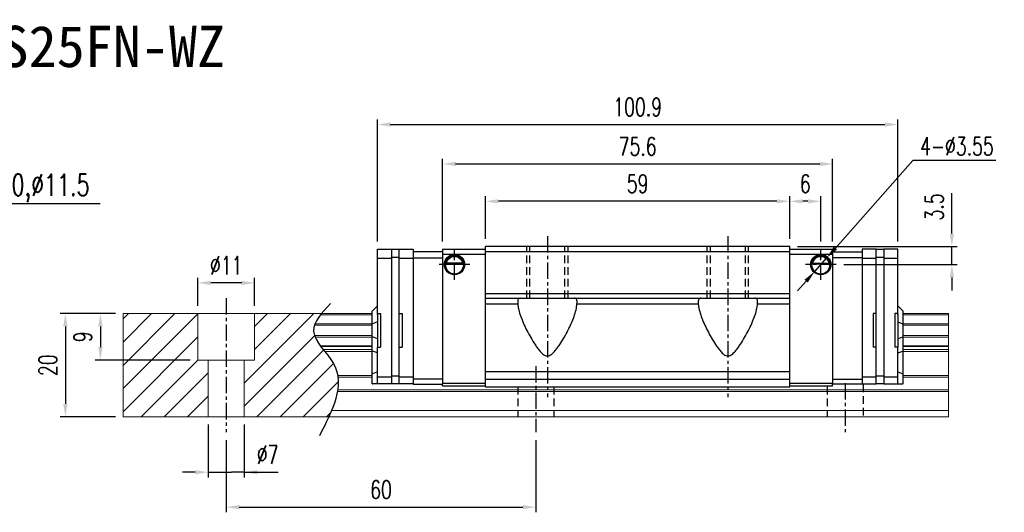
# Model space of a CAD drawing. Header units: millimetres. Extents: x 276 to 593, y 302 to 567.
# Tile 3 of 3: x 402 to 593, y 302 to 398. Entities that reach past the tile are written whole.
import ezdxf
from ezdxf.enums import TextEntityAlignment as Align

# ---------------------------------------------------------------- set-up
doc = ezdxf.new("R2010")
doc.units = ezdxf.units.MM
doc.header["$PDSIZE"] = -1
doc.linetypes.add('CENTER', pattern=[10.16, 6.35, -1.27, 1.27, -1.27])
doc.linetypes.add('DASHED', pattern=[0.75, 0.5, -0.25])
for name, color, linetype in [('2', 7, 'Continuous'), ('CHA', 7, 'Continuous'), ('CL', 1, 'CENTER'), ('DIM', 4, 'Continuous'), ('HID', 2, 'DASHED'), ('OUT', 3, 'Continuous')]:
    doc.layers.add(name, color=color, linetype=linetype)
doc.styles.add('DIM-7', font='SIMPLEX.shx', dxfattribs={"width": 0.7, "bigfont": 'chineset.shx'})
doc.styles.add('T', font='kaiu.ttf')
doc.dimstyles.new('CNS', dxfattribs={"dimtxt": 3.5, "dimasz": 2.5, "dimexe": 1, "dimexo": 1.5, "dimgap": 0.09, "dimtad": 0, "dimdsep": 46, "dimtxsty": 'DIM-7', "dimcen": 0.09, "dimclrd": 1, "dimclre": 1, "dimclrt": 4, "dimadec": 0, "dimazin": 0, "dimtfac": 1, "dimtix": 1, "dimtmove": 2, "dimatfit": 3, "dimfxl": 1, "dimtvp": 0.971429, "dimtolj": 1, "dimarcsym": 0})
doc.dimstyles.new('CNSx1 (指線專用)', dxfattribs={"dimscale": 0.8, "dimtxt": 3.5, "dimasz": 2.5, "dimexe": 1, "dimexo": 1.5, "dimgap": 1, "dimtad": 1, "dimtih": 1, "dimtoh": 1, "dimdsep": 46, "dimtxsty": 'DIM-7', "dimcen": 0.09, "dimclrd": 256, "dimclre": 256, "dimclrt": 4, "dimadec": 0, "dimazin": 0, "dimtfac": 1, "dimtix": 1, "dimtmove": 1, "dimatfit": 3, "dimfxl": 1, "dimtvp": 0.971429, "dimtolj": 1, "dimarcsym": 0})

# ---------------------------------------------------------------- blocks, each defined once
blk = doc.blocks.new('*D6')
at = {"layer": 'DEFPOINTS', "color": 0}
for p in [(436.65, 346.72), (436.65, 340.76), (447.65, 340.77)]:
    blk.add_point(p, dxfattribs=at)
at = {"layer": 'DIM', "color": 7, "lineweight": -2}
for p, q in [((436.65, 342.26), (436.65, 347.72)), ((447.65, 342.27), (447.65, 347.72)), ((445.15, 346.72), (439.15, 346.72))]:
    blk.add_line(p, q, dxfattribs=at)
at = {"layer": 'DIM', "color": 7}
for points in [[(439.15, 347.14), (439.15, 346.3), (436.65, 346.72)], [(445.15, 347.14), (445.15, 346.3), (447.65, 346.72)]]:
    blk.add_solid(points, dxfattribs=at)
at = {"layer": 'DIM', "color": 7, "insert": (442.15, 350.12), "char_height": 3.5, "attachment_point": 5, "style": 'DIM-7'}
blk.add_mtext('\\A1;%%C11', dxfattribs=at)
blk = doc.blocks.new('*D7')
at = {"layer": 'DEFPOINTS', "color": 0}
for p in [(438.65, 320.77), (445.65, 320.77), (445.65, 310.04)]:
    blk.add_point(p, dxfattribs=at)
at = {"layer": 'DIM', "color": 7, "lineweight": -2}
for p, q in [((438.65, 319.27), (438.65, 309.04)), ((445.65, 319.27), (445.65, 309.04)), ((436.15, 310.04), (433.65, 310.04)), ((438.65, 310.04), (441.15, 310.04)), ((441.15, 310.04), (443.15, 310.04)), ((445.65, 310.04), (443.15, 310.04)), ((445.65, 310.04), (452.18, 310.04)), ((448.15, 310.04), (450.65, 310.04))]:
    blk.add_line(p, q, dxfattribs=at)
at = {"layer": 'DIM', "color": 7}
for points in [[(436.15, 310.45), (436.15, 309.62), (438.65, 310.04)], [(448.15, 310.45), (448.15, 309.62), (445.65, 310.04)]]:
    blk.add_solid(points, dxfattribs=at)
at = {"layer": 'DIM', "color": 7, "insert": (450.16, 313.44), "char_height": 3.5, "attachment_point": 5, "style": 'DIM-7'}
blk.add_mtext('\\A1;%%C7', dxfattribs=at)
blk = doc.blocks.new('*D8')
at = {"layer": 'DEFPOINTS', "color": 0}
for p in [(442.15, 317.77), (502.15, 317.77), (502.15, 303.27)]:
    blk.add_point(p, dxfattribs=at)
at = {"layer": 'DIM', "color": 7, "lineweight": -2}
for p, q in [((442.15, 316.27), (442.15, 302.27)), ((502.15, 316.27), (502.15, 302.27)), ((444.65, 303.27), (499.65, 303.27))]:
    blk.add_line(p, q, dxfattribs=at)
at = {"layer": 'DIM', "color": 7}
for points in [[(444.65, 303.69), (444.65, 302.85), (442.15, 303.27)], [(499.65, 303.69), (499.65, 302.85), (502.15, 303.27)]]:
    blk.add_solid(points, dxfattribs=at)
at = {"layer": 'DIM', "color": 7, "insert": (472.15, 306.67), "char_height": 3.5, "attachment_point": 5, "style": 'DIM-7'}
blk.add_mtext('\\A1;60', dxfattribs=at)
blk = doc.blocks.new('*D11')
at = {"layer": 'DEFPOINTS', "color": 0}
for p in [(492.4, 362.53), (492.4, 353.77), (551.4, 353.77)]:
    blk.add_point(p, dxfattribs=at)
at = {"layer": 'DIM', "color": 7, "lineweight": -2}
for p, q in [((492.4, 355.27), (492.4, 363.53)), ((551.4, 355.27), (551.4, 363.53)), ((548.9, 362.53), (494.9, 362.53))]:
    blk.add_line(p, q, dxfattribs=at)
at = {"layer": 'DIM', "color": 7}
for points in [[(494.9, 362.94), (494.9, 362.11), (492.4, 362.53)], [(548.9, 362.94), (548.9, 362.11), (551.4, 362.53)]]:
    blk.add_solid(points, dxfattribs=at)
at = {"layer": 'DIM', "color": 7, "insert": (521.9, 365.93), "char_height": 3.5, "attachment_point": 5, "style": 'DIM-7'}
blk.add_mtext('\\A1;59', dxfattribs=at)
blk = doc.blocks.new('*D12')
at = {"layer": 'DEFPOINTS', "color": 0}
for p in [(551.4, 353.77), (560.37, 350.27), (582.82, 350.27)]:
    blk.add_point(p, dxfattribs=at)
at = {"layer": 'DIM', "color": 7, "lineweight": -2}
for p, q in [((582.82, 356.27), (582.82, 364.09)), ((552.9, 353.77), (583.82, 353.77)), ((582.82, 350.27), (582.82, 353.77)), ((561.87, 350.27), (583.82, 350.27)), ((582.82, 347.77), (582.82, 345.27))]:
    blk.add_line(p, q, dxfattribs=at)
at = {"layer": 'DIM', "color": 7}
for points in [[(582.4, 356.27), (583.23, 356.27), (582.82, 353.77)], [(582.4, 347.77), (583.23, 347.77), (582.82, 350.27)]]:
    blk.add_solid(points, dxfattribs=at)
at = {"layer": 'DIM', "color": 7, "insert": (579.42, 361.43), "char_height": 3.5, "attachment_point": 5, "rotation": 90, "style": 'DIM-7'}
blk.add_mtext('\\A1;3.5', dxfattribs=at)
blk = doc.blocks.new('*D13')
at = {"layer": 'DEFPOINTS', "color": 0}
for p in [(551.4, 362.53), (551.4, 353.77), (557.4, 353.25)]:
    blk.add_point(p, dxfattribs=at)
at = {"layer": 'DIM', "color": 7, "lineweight": -2}
for p, q in [((551.4, 355.27), (551.4, 363.53)), ((557.4, 354.75), (557.4, 363.53)), ((554.9, 362.53), (553.9, 362.53))]:
    blk.add_line(p, q, dxfattribs=at)
at = {"layer": 'DIM', "color": 7}
for points in [[(553.9, 362.94), (553.9, 362.11), (551.4, 362.53)], [(554.9, 362.94), (554.9, 362.11), (557.4, 362.53)]]:
    blk.add_solid(points, dxfattribs=at)
at = {"layer": 'DIM', "color": 7, "insert": (554.4, 365.93), "char_height": 3.5, "attachment_point": 5, "style": 'DIM-7'}
blk.add_mtext('\\A1;6', dxfattribs=at)
blk = doc.blocks.new('*D14')
at = {"layer": 'DEFPOINTS', "color": 0}
for p in [(422.15, 340.77), (410.96, 320.77), (422.15, 320.77)]:
    blk.add_point(p, dxfattribs=at)
at = {"layer": 'DIM', "color": 7, "lineweight": -2}
for p, q in [((420.65, 340.77), (409.96, 340.77)), ((410.96, 338.27), (410.96, 323.27)), ((420.65, 320.77), (409.96, 320.77))]:
    blk.add_line(p, q, dxfattribs=at)
at = {"layer": 'DIM', "color": 7}
for points in [[(410.55, 338.27), (411.38, 338.27), (410.96, 340.77)], [(410.55, 323.27), (411.38, 323.27), (410.96, 320.77)]]:
    blk.add_solid(points, dxfattribs=at)
at = {"layer": 'DIM', "color": 7, "insert": (407.56, 330.77), "char_height": 3.5, "attachment_point": 5, "rotation": 90, "style": 'DIM-7'}
blk.add_mtext('\\A1;20', dxfattribs=at)
blk = doc.blocks.new('*D19')
at = {"layer": 'DEFPOINTS', "color": 0}
for p in [(559.7, 369.77), (484.1, 353.27), (559.7, 353.27)]:
    blk.add_point(p, dxfattribs=at)
at = {"layer": 'DIM', "color": 7, "lineweight": -2}
for p, q in [((484.1, 354.77), (484.1, 370.77)), ((559.7, 354.77), (559.7, 370.77)), ((486.6, 369.77), (557.2, 369.77))]:
    blk.add_line(p, q, dxfattribs=at)
at = {"layer": 'DIM', "color": 7}
for points in [[(486.6, 370.19), (486.6, 369.35), (484.1, 369.77)], [(557.2, 370.19), (557.2, 369.35), (559.7, 369.77)]]:
    blk.add_solid(points, dxfattribs=at)
at = {"layer": 'DIM', "color": 7, "insert": (521.9, 373.17), "char_height": 3.5, "attachment_point": 5, "style": 'DIM-7'}
blk.add_mtext('\\A1;75.6', dxfattribs=at)
blk = doc.blocks.new('*D109')
at = {"layer": 'DEFPOINTS', "color": 0}
for p in [(422.15, 340.77), (417.74, 331.77), (436.65, 331.77)]:
    blk.add_point(p, dxfattribs=at)
at = {"layer": 'DIM', "color": 7, "lineweight": -2}
for p, q in [((420.65, 340.77), (416.74, 340.77)), ((417.74, 338.27), (417.74, 334.27)), ((435.15, 331.77), (416.74, 331.77))]:
    blk.add_line(p, q, dxfattribs=at)
at = {"layer": 'DIM', "color": 7}
for points in [[(417.33, 338.27), (418.16, 338.27), (417.74, 340.77)], [(417.33, 334.27), (418.16, 334.27), (417.74, 331.77)]]:
    blk.add_solid(points, dxfattribs=at)
at = {"layer": 'DIM', "color": 7, "insert": (414.34, 336.27), "char_height": 3.5, "attachment_point": 5, "rotation": 90, "style": 'DIM-7'}
blk.add_mtext('\\A1;9', dxfattribs=at)
blk = doc.blocks.new('*D110')
at = {"layer": 'DEFPOINTS', "color": 0}
for p in [(572.35, 377.41), (471.45, 353.27), (572.35, 353.27)]:
    blk.add_point(p, dxfattribs=at)
at = {"layer": 'DIM', "color": 7, "lineweight": -2}
for p, q in [((471.45, 354.77), (471.45, 378.41)), ((572.35, 354.77), (572.35, 378.41)), ((473.95, 377.41), (569.85, 377.41))]:
    blk.add_line(p, q, dxfattribs=at)
at = {"layer": 'DIM', "color": 7}
for points in [[(473.95, 377.83), (473.95, 376.99), (471.45, 377.41)], [(569.85, 377.83), (569.85, 376.99), (572.35, 377.41)]]:
    blk.add_solid(points, dxfattribs=at)
at = {"layer": 'DIM', "color": 7, "insert": (521.9, 380.81), "char_height": 3.5, "attachment_point": 5, "style": 'DIM-7'}
blk.add_mtext('\\A1;100.9', dxfattribs=at)
blk = doc.blocks.new('*D114')
at = {"layer": 'DEFPOINTS', "color": 0}
for p in [(558.58, 351.6), (556.22, 348.94)]:
    blk.add_point(p, dxfattribs=at)
at = {"layer": 'DIM', "color": 0, "lineweight": -2}
for p, q in [((575.28, 370.44), (560.24, 353.47)), ((591.33, 370.44), (575.28, 370.44)), ((556.22, 348.94), (558.58, 351.6)), ((554.56, 347.07), (552.91, 345.2))]:
    blk.add_line(p, q, dxfattribs=at)
at = {"layer": 'DIM', "color": 0}
for points in [[(559.92, 353.75), (560.55, 353.19), (558.58, 351.6)], [(554.25, 347.35), (554.88, 346.8), (556.22, 348.94)]]:
    blk.add_solid(points, dxfattribs=at)
at = {"layer": 'DIM', "color": 0, "insert": (583.8, 373.19), "char_height": 3.5, "attachment_point": 5, "style": 'DIM-7'}
blk.add_mtext('\\A1;4-∅3.55', dxfattribs=at)

msp = doc.modelspace()

# ---------------------------------------------------------------- linework, layer by layer
at = {"layer": '2', "color": 0, "linetype": 'Continuous'}
for p, q in [((471.45, 351.468), (471.45, 353.272)), ((471.45, 353.272), (474.15, 353.272)), ((474.15, 353.272), (474.15, 327.172)), ((475.65, 353.172), (474.15, 353.172)), ((475.65, 351.468), (475.65, 353.272)), ((475.65, 353.272), (478.35, 353.272)), ((478.35, 353.272), (478.35, 327.072)), ((484.1, 353.272), (484.1, 327.072)), ((559.7, 353.272), (559.7, 327.072)), ((565.45, 353.272), (565.45, 328.529)), ((568.15, 353.272), (565.45, 353.272)), ((568.15, 327.172), (568.15, 353.272)), ((569.65, 353.172), (568.15, 353.172)), ((569.65, 353.272), (569.65, 327.172)), ((572.35, 353.272), (569.65, 353.272)), ((572.35, 340.571), (572.35, 353.272)), ((471.45, 351.498), (474.15, 351.498)), ((471.45, 351.115), (471.45, 351.468)), ((475.65, 351.672), (474.15, 351.672)), ((475.65, 351.498), (478.35, 351.498)), ((475.65, 351.115), (475.65, 351.468)), ((484.1, 352.772), (478.35, 352.772)), ((478.35, 351.572), (484.1, 351.572)), ((559.7, 352.772), (565.45, 352.772)), ((565.45, 351.572), (559.7, 351.572)), ((565.45, 351.498), (568.15, 351.498)), ((569.65, 351.672), (568.15, 351.672)), ((569.65, 351.498), (572.35, 351.498)), ((471.45, 340.571), (471.45, 351.115)), ((475.65, 327.172), (475.65, 351.115)), ((484.625, 350.322), (488.174, 350.322)), ((488.031, 350.455), (484.768, 350.455)), ((487.955, 350.522), (484.845, 350.522)), ((559.174, 350.322), (555.625, 350.322)), ((555.768, 350.455), (559.031, 350.455)), ((555.845, 350.522), (558.955, 350.522)), ((471.45, 342.272), (470.5, 341.322)), ((572.35, 342.272), (573.3, 341.322)), ((470.45, 341.272), (470.5, 341.322)), ((470.45, 338.768), (470.45, 341.272)), ((471.45, 340.772), (471.45, 334.272)), ((471.45, 340.772), (472.05, 340.772)), ((472.05, 340.772), (472.05, 334.272)), ((475.65, 340.772), (476.25, 340.772)), ((476.25, 340.772), (476.25, 334.272)), ((567.55, 340.772), (567.55, 334.272)), ((568.15, 340.772), (567.55, 340.772)), ((571.75, 340.772), (571.75, 334.272)), ((572.35, 340.772), (571.75, 340.772)), ((572.35, 340.772), (572.35, 334.272)), ((573.35, 341.272), (573.3, 341.322)), ((573.35, 338.768), (573.35, 341.272)), ((470.45, 338.768), (470.5, 338.788)), ((470.45, 336.276), (470.45, 338.768)), ((471.45, 339.162), (470.5, 338.788)), ((572.35, 339.162), (573.3, 338.788)), ((573.35, 338.768), (573.3, 338.788)), ((573.35, 336.276), (573.35, 338.768)), ((470.45, 333.541), (470.45, 336.276)), ((470.45, 336.276), (470.5, 336.256)), ((471.45, 335.882), (470.5, 336.256)), ((572.35, 335.882), (573.3, 336.256)), ((573.35, 336.276), (573.3, 336.256)), ((573.35, 333.541), (573.35, 336.276)), ((471.45, 334.272), (472.05, 334.272)), ((471.45, 328.729), (471.45, 334.272)), ((475.65, 334.272), (476.25, 334.272)), ((568.15, 334.272), (567.55, 334.272)), ((572.35, 334.272), (571.75, 334.272)), ((572.35, 327.172), (572.35, 334.272)), ((470.45, 329.062), (470.45, 333.541)), ((470.45, 333.541), (470.5, 333.521)), ((471.45, 333.147), (470.5, 333.521)), ((572.35, 333.147), (573.3, 333.521)), ((573.35, 333.541), (573.3, 333.521)), ((573.35, 329.062), (573.35, 333.541)), ((470.45, 329.062), (470.5, 329.083)), ((470.45, 327.172), (470.45, 329.062)), ((471.45, 329.476), (470.5, 329.083)), ((471.45, 328.376), (471.45, 328.729)), ((471.45, 328.547), (474.15, 328.547)), ((471.45, 327.319), (471.45, 328.376)), ((475.65, 328.672), (474.15, 328.672)), ((475.65, 328.547), (478.35, 328.547)), ((565.45, 328.547), (568.15, 328.547)), ((565.45, 328.529), (565.45, 328.175)), ((569.65, 328.672), (568.15, 328.672)), ((569.65, 328.547), (572.35, 328.547)), ((572.35, 329.476), (573.3, 329.083)), ((573.35, 329.062), (573.3, 329.083)), ((573.35, 327.172), (573.35, 329.062)), ((470.45, 327.172), (470.5, 327.172)), ((471.45, 327.172), (470.5, 327.172)), ((471.45, 327.172), (471.45, 327.319)), ((474.15, 327.172), (471.45, 327.172)), ((475.65, 327.172), (474.15, 327.172)), ((478.35, 327.172), (475.65, 327.172)), ((484.1, 328.072), (478.35, 328.072)), ((478.35, 327.072), (484.1, 327.072)), ((484.1, 326.772), (484.1, 327.072)), ((559.7, 328.072), (565.45, 328.072)), ((559.7, 326.772), (559.7, 327.072)), ((565.45, 327.072), (559.7, 327.072)), ((565.45, 328.175), (565.45, 327.118)), ((565.45, 327.172), (568.15, 327.172)), ((565.45, 327.072), (565.45, 327.118)), ((569.65, 327.172), (568.15, 327.172)), ((569.65, 327.172), (572.35, 327.172)), ((572.35, 327.172), (573.3, 327.172)), ((573.35, 327.172), (573.3, 327.172))]:
    msp.add_line(p, q, dxfattribs=at)
at = {"layer": '2', "color": 0, "linetype": 'Continuous', "extrusion": (0, 0, -1)}
for centre, radius, start, end in [((-486.4, 350.272), 1.975, 270, 90), ((-486.4, 350.272), 1.575, 9.1332, 90), ((-486.4, 350.272), 1.975, 90, 270), ((-486.4, 350.272), 1.575, 90, 170.8668), ((-557.4, 350.272), 1.975, 270, 90), ((-557.4, 350.272), 1.575, 9.1332, 90), ((-557.4, 350.272), 1.975, 90, 270), ((-557.4, 350.272), 1.575, 90, 170.8668)]:
    msp.add_arc(centre, radius, start, end, dxfattribs=at)
at = {"layer": '2', "color": 0, "linetype": 'Continuous'}
for centre, start, end in [((486.4, 350.272), 90, 270), ((486.4, 350.272), 270, 90), ((557.4, 350.272), 90, 270), ((557.4, 350.272), 270, 90)]:
    msp.add_arc(centre, 1.775, start, end, dxfattribs=at)
for points, knots in [([(484.768, 350.455), (484.784, 350.531), (484.806, 350.62), (484.869, 350.81), (484.912, 350.912), (485.017, 351.107), (485.081, 351.204), (485.252, 351.415), (485.371, 351.526), (485.63, 351.706), (485.775, 351.779), (486.077, 351.876), (486.239, 351.903), (486.4, 351.903)], [0, 0, 0, 0, 0.1376864, 0.1376864, 0.275472, 0.275472, 0.4123557, 0.4123557, 0.6064308, 0.6064308, 0.8046387, 0.8046387, 1, 1, 1, 1]), ([(486.4, 351.903), (486.551, 351.903), (486.704, 351.879), (487.021, 351.783), (487.186, 351.699), (487.457, 351.501), (487.57, 351.39), (487.742, 351.171), (487.809, 351.064), (487.915, 350.85), (487.956, 350.74), (488.005, 350.574), (488.02, 350.511), (488.031, 350.455)], [0, 0, 0, 0, 0.1837975, 0.1837975, 0.4104893, 0.4104893, 0.6000274, 0.6000274, 0.749109, 0.749109, 0.8991923, 0.8991923, 1, 1, 1, 1]), ([(557.4, 351.903), (557.249, 351.903), (557.096, 351.879), (556.779, 351.783), (556.613, 351.699), (556.343, 351.501), (556.229, 351.39), (556.057, 351.171), (555.99, 351.064), (555.884, 350.85), (555.843, 350.74), (555.795, 350.574), (555.78, 350.511), (555.768, 350.455)], [0, 0, 0, 0, 0.1837975, 0.1837975, 0.4104893, 0.4104893, 0.6000274, 0.6000274, 0.749109, 0.749109, 0.8991923, 0.8991923, 1, 1, 1, 1]), ([(559.031, 350.455), (559.016, 350.531), (558.994, 350.621), (558.93, 350.81), (558.888, 350.912), (558.782, 351.108), (558.719, 351.204), (558.547, 351.415), (558.428, 351.526), (558.169, 351.706), (558.024, 351.779), (557.722, 351.876), (557.56, 351.903), (557.4, 351.903)], [0, 0, 0, 0, 0.1376864, 0.1376864, 0.275472, 0.275472, 0.4123557, 0.4123557, 0.6064308, 0.6064308, 0.8046387, 0.8046387, 1, 1, 1, 1])]:
    msp.add_open_spline(points, degree=3, knots=knots, dxfattribs=at)
for points in [[(484.768, 350.455), (484.793, 350.477), (484.819, 350.5), (484.845, 350.522)], [(487.955, 350.522), (487.98, 350.5), (488.006, 350.477), (488.031, 350.455)], [(555.845, 350.522), (555.819, 350.5), (555.794, 350.477), (555.768, 350.455)], [(559.031, 350.455), (559.006, 350.477), (558.98, 350.5), (558.955, 350.522)]]:
    msp.add_open_spline(points, degree=3, dxfattribs=at)
at = {"layer": 'CL', "color": 0, "ltscale": 0.5}
for p, q in [((504.4, 355.772), (504.4, 324.572)), ((539.4, 355.772), (539.4, 324.572)), ((486.4, 347.297), (486.4, 353.247)), ((557.4, 347.297), (557.4, 353.247)), ((489.375, 350.272), (483.425, 350.272)), ((560.375, 350.272), (554.425, 350.272)), ((442.146, 343.772), (442.146, 317.772)), ((502.146, 330.572), (502.146, 317.772)), ((562.146, 327.272), (562.146, 317.772))]:
    msp.add_line(p, q, dxfattribs=at)
at = {"layer": 'DIM', "color": 7}
for p, q in [((484.1, 353.272), (492.4, 353.272)), ((551.4, 353.272), (559.7, 353.272)), ((484.1, 352.272), (492.4, 352.272)), ((551.4, 352.272), (559.7, 352.272)), ((484.1, 327.272), (492.4, 327.272)), ((484.1, 326.772), (492.4, 326.772)), ((551.4, 327.272), (559.7, 327.272)), ((551.4, 326.772), (559.7, 326.772))]:
    msp.add_line(p, q, dxfattribs=at)
at = {"layer": 'DIM', "color": 0}
for p, q in [((422.146, 330.746), (432.172, 340.772)), ((422.146, 335.236), (427.682, 340.772)), ((422.146, 339.726), (423.192, 340.772)), ((422.146, 326.255), (436.646, 340.755)), ((445.646, 327.305), (459.113, 340.772)), ((447.646, 338.285), (450.133, 340.772)), ((447.646, 333.795), (454.623, 340.772)), ((422.146, 321.765), (436.646, 336.265)), ((445.646, 322.815), (459.281, 336.45)), ((448.093, 320.772), (461.028, 333.706)), ((425.643, 320.772), (436.646, 331.775)), ((452.584, 320.772), (462.906, 331.094)), ((430.133, 320.772), (438.646, 329.285)), ((457.074, 320.772), (463.843, 327.541)), ((434.623, 320.772), (438.646, 324.795)), ((461.564, 320.772), (462.43, 321.638))]:
    msp.add_line(p, q, dxfattribs=at)
msp.add_open_spline([(462.372, 342.734), (460.69, 340.943), (457.032, 337.047), (466.558, 329.363), (462.742, 321.977), (460.229, 317.113)], degree=3, knots=[0, 0, 0, 0, 6.2737393, 13.647637, 27.8750855, 27.8750855, 27.8750855, 27.8750855], dxfattribs=at)
at = {"layer": 'HID', "color": 0, "ltscale": 3}
for p, q in [((500.4, 343.772), (500.4, 353.772)), ((501, 343.772), (501, 353.772)), ((507.8, 343.772), (507.8, 353.772)), ((508.4, 343.772), (508.4, 353.772)), ((535.4, 343.772), (535.4, 353.772)), ((536, 343.772), (536, 353.772)), ((542.8, 343.772), (542.8, 353.772)), ((543.4, 343.772), (543.4, 353.772)), ((498.646, 326.572), (498.646, 320.772)), ((505.646, 326.572), (505.646, 320.772)), ((558.646, 326.572), (558.646, 320.772)), ((565.646, 327.022), (565.646, 320.772))]:
    msp.add_line(p, q, dxfattribs=at)
at = {"layer": 'OUT', "color": 7}
for p, q in [((551.4, 353.772), (492.4, 353.772)), ((492.4, 326.572), (492.4, 353.772)), ((551.4, 326.572), (551.4, 353.772)), ((492.4, 352.822), (551.4, 352.822)), ((492.4, 344.672), (551.4, 344.672)), ((492.4, 343.772), (551.4, 343.772)), ((492.4, 342.686), (498.659, 342.686)), ((510.14, 342.686), (533.659, 342.686)), ((545.14, 342.686), (551.4, 342.686)), ((492.4, 329.572), (551.4, 329.572)), ((492.4, 328.072), (551.4, 328.072)), ((492.4, 326.572), (551.4, 326.572))]:
    msp.add_line(p, q, dxfattribs=at)
at = {"layer": 'OUT', "color": 0, "linetype": 'Continuous', "lineweight": 15}
for p, q in [((422.146, 340.772), (422.146, 320.772)), ((470.45, 340.772), (422.146, 340.772)), ((436.646, 331.772), (436.646, 340.772)), ((447.646, 331.772), (447.646, 340.772)), ((470.45, 340.516), (460.411, 340.516)), ((582.146, 340.772), (573.35, 340.772)), ((582.146, 340.516), (573.35, 340.516)), ((582.146, 340.772), (582.146, 320.772)), ((470.45, 338.512), (459.256, 338.512)), ((470.45, 338.806), (459.366, 338.806)), ((582.146, 338.806), (573.35, 338.806)), ((582.146, 338.512), (573.35, 338.512)), ((470.45, 336.531), (459.253, 336.531)), ((470.45, 336.237), (459.364, 336.237)), ((582.146, 336.531), (573.35, 336.531)), ((582.146, 336.237), (573.35, 336.237)), ((470.45, 334.557), (460.373, 334.557)), ((470.45, 334.392), (460.496, 334.392)), ((582.146, 334.557), (573.35, 334.557)), ((582.146, 334.392), (573.35, 334.392)), ((470.45, 333.798), (460.955, 333.798)), ((470.45, 333.445), (461.235, 333.445)), ((582.146, 333.798), (573.35, 333.798)), ((582.146, 333.445), (573.35, 333.445)), ((447.646, 331.772), (436.646, 331.772)), ((438.646, 331.772), (438.646, 320.772)), ((445.646, 331.772), (445.646, 320.772)), ((470.45, 328.779), (463.726, 328.779)), ((470.45, 328.425), (463.779, 328.425)), ((582.146, 328.779), (573.35, 328.779)), ((582.146, 328.425), (573.35, 328.425)), ((582.146, 320.772), (422.146, 320.772)), ((582.146, 321.972), (462.569, 321.972))]:
    msp.add_line(p, q, dxfattribs=at)
at = {"layer": 'OUT', "color": 7, "linetype": 'Continuous', "lineweight": 15}
for p, q in [((582.146, 325.665), (463.692, 325.665)), ((582.146, 326.018), (463.746, 326.018))]:
    msp.add_line(p, q, dxfattribs=at)
at = {"layer": 'OUT', "color": 7}
for points, knots in [([(499.179, 343.772), (499.072, 343.772), (498.979, 343.751), (498.829, 343.662), (498.773, 343.595), (498.692, 343.412), (498.667, 343.295), (498.646, 343.022), (498.648, 342.863), (498.659, 342.686)], [0, 0, 0, 0, 0.25, 0.25, 0.5, 0.5, 0.75, 0.75, 1, 1, 1, 1]), ([(510.14, 342.686), (510.151, 342.862), (510.154, 343.019), (510.132, 343.295), (510.108, 343.411), (510.028, 343.594), (509.97, 343.662), (509.82, 343.751), (509.729, 343.772), (509.62, 343.772)], [0, 0, 0, 0, 0.25, 0.25, 0.5, 0.5, 0.75, 0.75, 1, 1, 1, 1]), ([(534.179, 343.772), (534.072, 343.772), (533.979, 343.751), (533.829, 343.662), (533.773, 343.595), (533.692, 343.412), (533.667, 343.295), (533.646, 343.022), (533.648, 342.863), (533.659, 342.686)], [0, 0, 0, 0, 0.25, 0.25, 0.5, 0.5, 0.75, 0.75, 1, 1, 1, 1]), ([(545.14, 342.686), (545.151, 342.862), (545.154, 343.019), (545.132, 343.295), (545.108, 343.411), (545.028, 343.594), (544.97, 343.662), (544.82, 343.751), (544.729, 343.772), (544.62, 343.772)], [0, 0, 0, 0, 0.25, 0.25, 0.5, 0.5, 0.75, 0.75, 1, 1, 1, 1]), ([(498.659, 342.686), (498.671, 342.494), (498.693, 342.297), (498.757, 341.893), (498.799, 341.686), (498.948, 341.06), (499.079, 340.635), (499.39, 339.766), (499.57, 339.323), (499.972, 338.42), (500.193, 337.961), (500.663, 337.047), (500.913, 336.589), (501.442, 335.674), (501.721, 335.216), (502.173, 334.535), (502.329, 334.309), (502.657, 333.863), (502.83, 333.643), (503.201, 333.224), (503.4, 333.023), (503.738, 332.775), (503.861, 332.7), (504.124, 332.592), (504.268, 332.56), (504.551, 332.563), (504.693, 332.597), (504.954, 332.709), (505.077, 332.785), (505.416, 333.037), (505.612, 333.238), (505.982, 333.658), (506.152, 333.877), (506.478, 334.32), (506.634, 334.545), (507.084, 335.226), (507.365, 335.686), (507.898, 336.61), (508.15, 337.073), (508.852, 338.441), (509.254, 339.332), (509.721, 340.638), (509.854, 341.07), (510.051, 341.901), (510.117, 342.301), (510.14, 342.686)], [0, 0, 0, 0, 0.03125, 0.03125, 0.0625, 0.0625, 0.125, 0.125, 0.1875, 0.1875, 0.25, 0.25, 0.3125, 0.3125, 0.375, 0.375, 0.40625, 0.40625, 0.4375, 0.4375, 0.46875, 0.46875, 0.484375, 0.484375, 0.5, 0.5, 0.515625, 0.515625, 0.53125, 0.53125, 0.5625, 0.5625, 0.59375, 0.59375, 0.625, 0.625, 0.6875, 0.6875, 0.75, 0.75, 0.875, 0.875, 0.9375, 0.9375, 1, 1, 1, 1]), ([(533.659, 342.686), (533.671, 342.494), (533.693, 342.297), (533.757, 341.893), (533.799, 341.686), (533.948, 341.06), (534.079, 340.635), (534.39, 339.766), (534.57, 339.323), (534.972, 338.42), (535.193, 337.961), (535.663, 337.047), (535.913, 336.589), (536.442, 335.674), (536.721, 335.216), (537.173, 334.535), (537.329, 334.309), (537.657, 333.863), (537.83, 333.643), (538.201, 333.224), (538.4, 333.023), (538.738, 332.775), (538.861, 332.7), (539.124, 332.592), (539.268, 332.56), (539.551, 332.563), (539.693, 332.597), (539.954, 332.709), (540.077, 332.785), (540.416, 333.037), (540.612, 333.238), (540.982, 333.658), (541.152, 333.877), (541.478, 334.32), (541.634, 334.545), (542.084, 335.226), (542.365, 335.686), (542.898, 336.61), (543.15, 337.073), (543.852, 338.441), (544.254, 339.332), (544.721, 340.638), (544.854, 341.07), (545.051, 341.901), (545.117, 342.301), (545.14, 342.686)], [0, 0, 0, 0, 0.03125, 0.03125, 0.0625, 0.0625, 0.125, 0.125, 0.1875, 0.1875, 0.25, 0.25, 0.3125, 0.3125, 0.375, 0.375, 0.40625, 0.40625, 0.4375, 0.4375, 0.46875, 0.46875, 0.484375, 0.484375, 0.5, 0.5, 0.515625, 0.515625, 0.53125, 0.53125, 0.5625, 0.5625, 0.59375, 0.59375, 0.625, 0.625, 0.6875, 0.6875, 0.75, 0.75, 0.875, 0.875, 0.9375, 0.9375, 1, 1, 1, 1])]:
    msp.add_open_spline(points, degree=3, knots=knots, dxfattribs=at)

# ---------------------------------------------------------------- texts
at = {"layer": 'CHA', "color": 7, "style": 'T'}
msp.add_text('TRS25FN-WZ', height=8, dxfattribs=at).set_placement((414.715, 392.542), align=Align.MIDDLE)
at = {"layer": 'DIM', "color": 0, "insert": (375.706, 362.22), "char_height": 4.2, "attachment_point": 7, "style": 'DIM-7'}
msp.add_mtext('\\A1;4-M8depth10,%%C11.5', dxfattribs=at)

# ---------------------------------------------------------------- dimensions: what is measured, and where the dimension line sits
at = {"layer": 'DIM', "color": 0}
for base, p1, p2, angle, picture, middle in [((572.35, 377.411), (471.45, 353.272), (572.35, 353.272), 180, '*D110', (521.9, 380.811)), ((410.963, 320.772), (422.146, 340.772), (422.146, 320.772), 90, '*D14', (407.563, 330.772)), ((417.743, 331.772), (422.146, 340.772), (436.646, 331.772), 270, '*D109', (414.343, 336.272))]:
    dim = msp.add_linear_dim(base=base, p1=p1, p2=p2, angle=angle, dimstyle='CNS', override={"dimclrd": 7, "dimclre": 7, "dimclrt": 7}, dxfattribs=at)
    dim.commit()
    dim.dimension.update_dxf_attribs({"geometry": picture, "text_midpoint": middle})
for base, p1, p2, picture, middle in [((559.7, 369.77), (484.1, 353.272), (559.7, 353.272), '*D19', (521.9, 373.17)), ((492.4, 362.528), (551.4, 353.772), (492.4, 353.772), '*D11', (521.9, 365.928)), ((551.4, 362.528), (557.4, 353.247), (551.4, 353.772), '*D13', (554.4, 365.928)), ((502.146, 303.271), (442.146, 317.772), (502.146, 317.772), '*D8', (472.146, 306.671))]:
    dim = msp.add_linear_dim(base=base, p1=p1, p2=p2, dimstyle='CNS', override={"dimclrd": 7, "dimclre": 7, "dimclrt": 7}, dxfattribs=at)
    dim.commit()
    dim.dimension.update_dxf_attribs({"geometry": picture, "text_midpoint": middle})
dim = msp.add_diameter_dim_2p(p1=(556.222, 348.943), p2=(558.577, 351.6), text='4-<>', dimstyle='CNSx1 (指線專用)', override={"dimscale": 1, "dimclrd": 0, "dimclre": 0, "dimclrt": 0}, dxfattribs=at)
dim.commit()
dim.dimension.update_dxf_attribs({"geometry": '*D114', "text_midpoint": (575.277, 370.445), "dimtype": 163})
dim = msp.add_linear_dim(base=(582.818, 350.272), p1=(551.4, 353.772), p2=(560.375, 350.272), angle=90, dimstyle='CNS', override={"dimclrd": 7, "dimclre": 7, "dimclrt": 7, "dimtmove": 0}, dxfattribs=at)
dim.commit()
dim.dimension.update_dxf_attribs({"geometry": '*D12', "text_midpoint": (582.818, 361.429), "dimtype": 160})
dim = msp.add_linear_dim(base=(436.646, 346.719), p1=(447.646, 340.772), p2=(436.646, 340.755), text='%%C<>', dimstyle='CNS', override={"dimclrd": 7, "dimclre": 7, "dimclrt": 7}, dxfattribs=at)
dim.commit()
dim.dimension.update_dxf_attribs({"geometry": '*D6', "text_midpoint": (442.146, 350.119)})
dim = msp.add_linear_dim(base=(445.646, 310.036), p1=(438.646, 320.772), p2=(445.646, 320.772), text='%%C<>', dimstyle='CNS', override={"dimclrd": 7, "dimclre": 7, "dimclrt": 7, "dimtmove": 0}, dxfattribs=at)
dim.commit()
dim.dimension.update_dxf_attribs({"geometry": '*D7', "text_midpoint": (450.161, 310.036), "dimtype": 160})

# ---------------------------------------------------------------- leaders
at = {"layer": 'DIM', "color": 0, "annotation_type": 0, "has_hookline": 1, "hookline_direction": 0, "text_width": 42}
msp.add_leader([(363.647, 353.772), (372.598, 362.112), (375.598, 362.112)], dimstyle='CNS', override={"dimscale": 1.2, "dimgap": 0.09, "dimtad": 1, "dimclrd": 7, "dimclre": 4}, dxfattribs=at)

doc.saveas('drawing.dxf')
